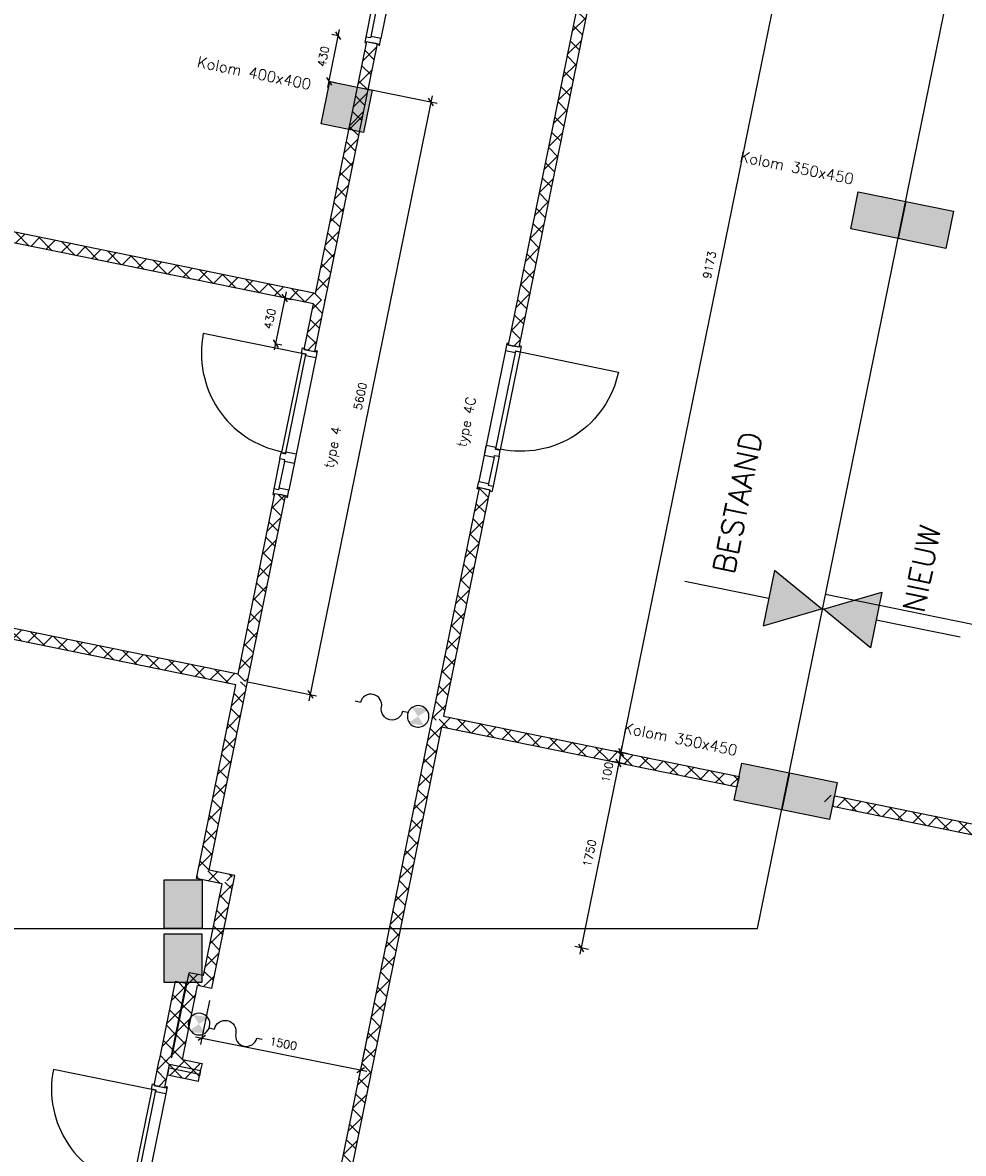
# Model space of a CAD drawing. Extents: x -29284 to 2055880, y -64816 to 121103.
# Tile 11 of 123: x 14626 to 23340, y 7801 to 18275. Entities that reach past the tile are written whole.
import ezdxf

# ---------------------------------------------------------------- set-up
doc = ezdxf.new("R2010")
doc.units = 0
doc.header["$LTSCALE"] = 50
doc.header["$MEASUREMENT"] = 0
doc.header["$PDMODE"] = 3
doc.header["$PDSIZE"] = 0.1
doc.layers.get('0').update_dxf_attribs({"linetype": 'CONTINUOUS'})
doc.layers.get('DEFPOINTS').update_dxf_attribs({"linetype": 'CONTINUOUS'})
for name, color, linetype in [('A--A22--_F123-', 9, 'CONTINUOUS'), ('A--A28--_F12--', 7, 'CONTINUOUS'), ('A--A28--_F123-', 9, 'CONTINUOUS'), ('A--A56--_F123-', 7, 'CONTINUOUS'), ('A--L21--', 3, 'CONTINUOUS'), ('A--L22--', 3, 'CONTINUOUS'), ('A--L22--_F-2--', 7, 'CONTINUOUS'), ('A--L28--', 7, 'CONTINUOUS'), ('A--L28--_F12--', 7, 'CONTINUOUS'), ('A--L31--_F123-', 7, 'CONTINUOUS'), ('A--L32--', 7, 'CONTINUOUS'), ('A--L32--_F123-', 1, 'CONTINUOUS'), ('A--L32--_F123-DRAAIR', 7, 'CONTINUOUS'), ('A--L56--', 7, 'CONTINUOUS'), ('A--L56--_F123-', 7, 'CONTINUOUS'), ('A--M$1A-_F123-', 1, 'CONTINUOUS'), ('A--M1$A-_F123-', 1, 'CONTINUOUS'), ('A--T$1A-25_TEKST', 2, 'CONTINUOUS'), ('A--T$1A-_F123-_25MM', 3, 'CONTINUOUS'), ('NIEUWE_INDELING', 2, 'CONTINUOUS'), ('TEKSTKOZIJNMERK', 2, 'CONTINUOUS'), ('X--LR---_CP', 7, 'CONTINUOUS')]:
    doc.layers.add(name, color=color, linetype=linetype)
doc.layers.add('bruto vloeroppervlak', color=3, linetype='CONTINUOUS', plot=False)
doc.styles.add('ALFA-0_25', font='ROMANS')
doc.styles.add('B-01', font='SIMPLEX.SHX', dxfattribs={"width": 0.8, "height": 4.5})
doc.styles.add('HIEMSTRA', font='romans.shx')
doc.dimstyles.new('1op2', dxfattribs={"dimscale": 30, "dimtxt": 2.5, "dimasz": 2, "dimexe": 2, "dimexo": 0, "dimgap": 2, "dimtad": 1, "dimdec": 0, "dimzin": 0, "dimdsep": 46, "dimtxsty": 'HIEMSTRA', "dimblk1": 'OBLIQUE', "dimblk2": 'OBLIQUE', "dimsah": 1, "dimcen": -3, "dimdle": 2, "dimclrd": 2, "dimclre": 2, "dimclrt": 3, "dimadec": 0, "dimazin": 0, "dimtfac": 1, "dimtdec": 0, "dimtofl": 0, "dimtmove": 2, "dimatfit": 3, "dimldrblk": 'OBLIQUE', "dimfxl": 1, "dimtvp": 0.833333, "dimtolj": 1, "dimtzin": 0, "dimarcsym": 0})
pattern_1 = [(45, (-17378.85, -15708.01), (-84.8528, 84.8528), []), (135, (-17378.85, -15708.01), (-84.8528, -84.8528), [])]

# ---------------------------------------------------------------- blocks, each defined once
blk = doc.blocks.new('Q020439-')
at = {"layer": 'A--A28--_F12--', "color": 8}
for points in [[(-200, -200), (-200, 200), (200, 200)], [(-200, -200), (200, 200), (200, -200)]]:
    blk.add_solid(points, dxfattribs=at)
at = {"layer": 'A--L28--_F12--', "color": 3, "linetype": 'Continuous'}
blk.add_lwpolyline([(-200, -200), (-200, 200), (200, 200), (200, -200)], close=True, dxfattribs=at)
at = {"layer": 'X--LR---_CP'}
for p in [(-200, 0), (-200, 0), (200, 0)]:
    blk.add_point(p, dxfattribs=at)
blk = doc.blocks.new('KOLOM450X350')
at = {"layer": 'A--A28--_F12--', "color": 8}
for points in [[(-175, -225), (-175, 225), (175, 225)], [(-175, -225), (175, 225), (175, -225)]]:
    blk.add_solid(points, dxfattribs=at)
at = {"layer": 'A--L28--_F12--', "color": 3, "linetype": 'Continuous'}
blk.add_lwpolyline([(-175, -225), (-175, 225), (175, 225), (175, -225)], close=True, dxfattribs=at)
at = {"layer": 'X--LR---_CP'}
for p in [(-175, 0), (-175, 0), (175, 0)]:
    blk.add_point(p, dxfattribs=at)
blk = doc.blocks.new('beton kolom nieuw 350x450')
at = {"layer": 'A--A28--_F123-'}
blk.add_hatch(color=53, dxfattribs=at).paths.add_polyline_path([(174, 225), (174, -225), (-176, -225), (-176, 225)])
at = {"layer": 'A--L28--_F12--', "color": 3, "linetype": 'Continuous'}
blk.add_lwpolyline([(174, 225), (174, -225), (-176, -225), (-176, 225)], close=True, dxfattribs=at)
blk = doc.blocks.new('dr_930type4')
at = {"layer": 'A--L32--_F123-', "color": 1}
for p, q in [((67, 0), (1307, 0)), ((1057, -94), (1307, -94)), ((1038, -139), (1322, -139))]:
    blk.add_line(p, q, dxfattribs=at)
at = {"layer": 'A--L32--_F123-'}
for points in [[(0, -9), (0, 0), (67, 0), (67, -94), (52, -94), (52, -139), (0, -139), (0, -121), (12, -121), (12, -9), (0, -9)], [(969, 0), (1055, 0), (1057, 0), (1057, -94), (1057, -94), (1040, -94), (1040, -137), (1038, -139), (986, -139), (984, -137), (984, -94), (969, -94), (967, -94), (967, 0)], [(1374, -9), (1374, 0), (1307, 0), (1307, -94), (1322, -94), (1322, -139), (1374, -139), (1374, -121), (1362, -121), (1362, -9), (1374, -9)], [(54, -96), (54, -136), (980, -136), (977, -96), (54, -96)]]:
    blk.add_lwpolyline(points, close=True, dxfattribs=at)
blk.add_point((1374, 0), dxfattribs=at)
blk.add_point((1374, 0), dxfattribs=at)
at = {"layer": 'A--L32--_F123-DRAAIR', "color": 1}
blk.add_lwpolyline([(54, -136), (54, -1066, 0.414214), (973, -136)], format="xyb", dxfattribs=at)
at = {"layer": 'X--LR---_CP', "color": 1, "linetype": 'Continuous'}
blk.add_point((0, 0), dxfattribs=at)
at = {"layer": 'X--LR---_CP', "color": 1}
blk.add_point((982, 0), dxfattribs=at)
blk = doc.blocks.new('_OBLIQUE')
at = {"color": 0, "linetype": 'ByBlock'}
blk.add_line((-0.5, -0.5), (0.5, 0.5), dxfattribs=at)
blk = doc.blocks.new('*D912')
at = {"layer": 'A--M1$A-_F123-', "color": 2, "linetype": 'Continuous', "lineweight": -2, "transparency": 16777216}
for p, q in [((17067, 15782), (16957, 15243)), ((17049, 15724), (17113, 15711)), ((16963, 15303), (17028, 15290))]:
    blk.add_line(p, q, dxfattribs=at)
at = {"layer": 'DEFPOINTS', "color": 0, "linetype": 'Continuous', "transparency": 16777216}
for p in [(17049, 15724), (16963, 15303), (16969, 15302)]:
    blk.add_point(p, dxfattribs=at)
at = {"layer": 'A--M1$A-_F123-', "color": 2, "linetype": 'Continuous', "lineweight": -2, "transparency": 16777216, "xscale": 60, "yscale": 60, "zscale": 60}
for p, rotation in [((17055, 15723), 78.4862903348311), ((16969, 15302), 258.4862903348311)]:
    blk.add_blockref('_OBLIQUE', p, dxfattribs=dict(at, rotation=rotation))
at = {"layer": 'A--M1$A-_F123-', "color": 3, "linetype": 'Continuous', "transparency": 16777216, "insert": (16916, 15532), "char_height": 75, "attachment_point": 5, "rotation": 78.4863, "style": 'HIEMSTRA'}
blk.add_mtext('\\A1;430', dxfattribs=at)
blk = doc.blocks.new('*D913')
at = {"layer": 'A--M1$A-_F123-', "color": 2, "linetype": 'Continuous', "lineweight": -2, "transparency": 16777216}
for p, q in [((17452, 17673), (17562, 18212)), ((17550, 18153), (17491, 18165)), ((17464, 17732), (17523, 17720))]:
    blk.add_line(p, q, dxfattribs=at)
at = {"layer": 'DEFPOINTS', "color": 0, "linetype": 'Continuous', "transparency": 16777216}
for p in [(17550, 18153), (17550, 18153), (17464, 17732)]:
    blk.add_point(p, dxfattribs=at)
at = {"layer": 'A--M1$A-_F123-', "color": 2, "linetype": 'Continuous', "lineweight": -2, "transparency": 16777216, "xscale": 60, "yscale": 60, "zscale": 60}
for p, rotation in [((17550, 18153), 78.48629033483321), ((17464, 17732), 258.4862903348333)]:
    blk.add_blockref('_OBLIQUE', p, dxfattribs=dict(at, rotation=rotation))
at = {"layer": 'A--M1$A-_F123-', "color": 3, "linetype": 'Continuous', "transparency": 16777216, "insert": (17411, 17962), "char_height": 75, "attachment_point": 5, "rotation": 78.4863, "style": 'HIEMSTRA'}
blk.add_mtext('\\A1;430', dxfattribs=at)
blk = doc.blocks.new('*D934')
at = {"layer": 'A--M1$A-_F123-', "color": 2, "linetype": 'Continuous', "lineweight": -2, "transparency": 16777216}
for p, q in [((16356, 9218), (16275, 8810)), ((17827, 8923), (17745, 8515)), ((16228, 8881), (17816, 8562))]:
    blk.add_line(p, q, dxfattribs=at)
at = {"layer": 'DEFPOINTS', "color": 0, "linetype": 'Continuous', "transparency": 16777216}
for p in [(16356, 9218), (17827, 8923), (17757, 8574)]:
    blk.add_point(p, dxfattribs=at)
at = {"layer": 'A--M1$A-_F123-', "color": 2, "linetype": 'Continuous', "lineweight": -2, "transparency": 16777216, "xscale": 60, "yscale": 60, "zscale": 60}
for p, rotation in [((16286, 8869), 168.6402819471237), ((17757, 8574), 348.6402819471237)]:
    blk.add_blockref('_OBLIQUE', p, dxfattribs=dict(at, rotation=rotation))
at = {"layer": 'A--M1$A-_F123-', "color": 3, "linetype": 'Continuous', "transparency": 16777216, "insert": (17041, 8817), "char_height": 75, "attachment_point": 5, "rotation": 348.6403, "style": 'HIEMSTRA'}
blk.add_mtext('\\A1;1500', dxfattribs=at)
blk = doc.blocks.new('*U1077')
at = {"layer": 'A--A22--_F123-', "linetype": 'Continuous'}
h = blk.add_hatch(dxfattribs=at)
h.set_pattern_fill('ALFAKRS', color=256, scale=120, style=0)
h.set_pattern_definition([(45, (-18466.45, -11812.04), (-84.8528, 84.8528), []), (135, (-18466.45, -11812.04), (-84.8528, -84.8528), [])])
h.paths.add_polyline_path([(0, 0), (39, -59), (-1067, -5487), (-1117, -5482), (-1167, -5477), (-49, 10)])
at = {"layer": 'A--L22--_F-2--', "color": 2, "linetype": 'Continuous'}
for points in [[(-49, 10), (-49, 10), (-1167, -5477), (-1167, -5477)], [(39, -59), (39, -59), (-1067, -5487), (-1067, -5487)]]:
    blk.add_lwpolyline(points, dxfattribs=at)
blk = doc.blocks.new('*U1076')
at = {"layer": 'A--A22--_F123-', "linetype": 'Continuous'}
h = blk.add_hatch(dxfattribs=at)
h.set_pattern_fill('ALFAKRS', color=256, scale=120, style=0)
h.set_pattern_definition([(45, (-20471.57, -21655.45), (-84.8528, 84.8528), []), (135, (-20471.57, -21655.45), (-84.8528, -84.8528), [])])
h.paths.add_polyline_path([(0, 0), (49, -10), (-1250, -6386), (-1299, -6376), (-1348, -6366), (-49, 10)])
at = {"layer": 'A--L22--_F-2--', "color": 2, "linetype": 'Continuous'}
for points in [[(0, 0), (-49, 10), (-1348, -6366), (-1299, -6376)], [(0, 0), (49, -10), (-1250, -6386), (-1299, -6376)]]:
    blk.add_lwpolyline(points, dxfattribs=at)
blk = doc.blocks.new('*U1075')
at = {"layer": 'A--A22--_F123-', "linetype": 'Continuous'}
h = blk.add_hatch(dxfattribs=at)
h.set_pattern_fill('ALFAKRS', color=256, scale=120, style=0)
h.set_pattern_definition([(45, (-18466.45, -11812.04), (-84.8528, 84.8528), []), (135, (-18466.45, -11812.04), (-84.8528, -84.8528), [])])
h.paths.add_polyline_path([(0, 0), (59, 39), (2797, -519), (2787, -568), (2777, -617), (39, -59)])
at = {"layer": 'A--L22--_F-2--', "color": 2, "linetype": 'Continuous'}
for points in [[(59, 39), (59, 39), (2797, -519), (2787, -568)], [(39, -59), (39, -59), (2777, -617), (2787, -568)]]:
    blk.add_lwpolyline(points, dxfattribs=at)
blk = doc.blocks.new('*U1074')
at = {"layer": 'A--A22--_F123-', "linetype": 'Continuous'}
h = blk.add_hatch(dxfattribs=at)
h.set_pattern_fill('ALFAKRS', color=256, scale=120, style=0)
h.set_pattern_definition([(45, (-18903.29, -13956.54), (-84.8528, 84.8528), []), (135, (-18903.29, -13956.54), (-84.8528, -84.8528), [])])
h.paths.add_polyline_path([(0, 0), (49, -10), (-378, -2105), (-437, -2145), (-486, -2135), (-49, 10)])
at = {"layer": 'A--L22--_F-2--', "color": 2, "linetype": 'Continuous'}
for points in [[(0, 0), (-49, 10), (-486, -2135), (-486, -2135)], [(0, 0), (49, -10), (-378, -2105), (-378, -2105)]]:
    blk.add_lwpolyline(points, dxfattribs=at)
blk = doc.blocks.new('*U1071')
at = {"layer": 'A--A22--_F123-', "linetype": 'Continuous'}
h = blk.add_hatch(dxfattribs=at)
h.set_pattern_fill('ALFAKRS', color=256, scale=120, style=0)
h.set_pattern_definition([(45, (-22136.55, -11064.44), (-84.8528, 84.8528), []), (135, (-22136.55, -11064.44), (-84.8528, -84.8528), [])])
h.paths.add_polyline_path([(0, 0), (10, 49), (4293, -823), (4283, -872), (4273, -921), (-10, -49)])
at = {"layer": 'A--L22--_F-2--', "color": 2, "linetype": 'Continuous'}
for points in [[(0, 0), (-10, -49), (4273, -921), (4283, -872)], [(0, 0), (10, 49), (4293, -823), (4283, -872)]]:
    blk.add_lwpolyline(points, dxfattribs=at)
blk = doc.blocks.new('*U1589')
at = {"layer": 'A--A22--_F123-', "linetype": 'Continuous'}
for p, q in [((188, 673), (124, 737)), ((64, 565), (192, 693)), ((159, 532), (75, 617)), ((21, 352), (149, 480)), ((131, 391), (46, 476)), ((102, 250), (17, 335)), ((-23, 138), (105, 267)), ((73, 109), (-11, 194)), ((8, 5), (-40, 53)), ((25, 16), (62, 54))]:
    blk.add_line(p, q, dxfattribs=at)
blk = doc.blocks.new('*U1070')
at = {"layer": 'A--L22--_F-2--', "color": 2, "linetype": 'Continuous'}
for points in [[(-49, 10), (-49, 10), (100, 742), (149, 732)], [(59, 39), (59, 39), (198, 722), (149, 732)]]:
    blk.add_lwpolyline(points, dxfattribs=at)
at = {"color": 1, "linetype": 'Continuous'}
blk.add_blockref('*U1589', (0, 0), dxfattribs=at)
blk = doc.blocks.new('*U1586')
at = {"layer": 'A--A22--_F123-', "linetype": 'Continuous'}
for p, q in [((108, 781), (236, 909)), ((226, 859), (160, 926)), ((197, 718), (113, 803)), ((65, 568), (193, 696)), ((169, 577), (84, 662)), ((21, 355), (149, 483)), ((140, 436), (55, 521)), ((111, 295), (26, 380)), ((-22, 142), (106, 270)), ((82, 154), (-2, 239)), ((54, 13), (-31, 98)), ((2, -4), (63, 57))]:
    blk.add_line(p, q, dxfattribs=at)
blk = doc.blocks.new('*U1069')
at = {"layer": 'A--L22--_F-2--', "color": 2, "linetype": 'Continuous'}
for points in [[(39, -59), (39, -59), (252, 987), (252, 987)], [(-39, 59), (-39, 59), (134, 909), (134, 909)]]:
    blk.add_lwpolyline(points, dxfattribs=at)
at = {"color": 1, "linetype": 'Continuous'}
blk.add_blockref('*U1586', (0, 0), dxfattribs=at)
blk = doc.blocks.new('*U1068')
at = {"layer": 'A--A22--_F123-', "linetype": 'Continuous'}
h = blk.add_hatch(dxfattribs=at)
h.set_pattern_fill('ALFAKRS', color=256, scale=120, style=0)
h.set_pattern_definition([(45, (-16533.15, -10336.08), (-84.8528, 84.8528), []), (135, (-16533.15, -10336.08), (-84.8528, -84.8528), [])])
h.paths.add_polyline_path([(0, 0), (59, 39), (-180, 88), (-239, 49), (-298, 10), (-59, -39)])
at = {"layer": 'A--L22--_F-2--', "color": 2, "linetype": 'Continuous'}
for points in [[(-59, -39), (-59, -39), (-298, 10), (-298, 10)], [(59, 39), (59, 39), (-180, 88), (-180, 88)]]:
    blk.add_lwpolyline(points, dxfattribs=at)
blk = doc.blocks.new('*U1066')
at = {"layer": 'A--A22--_F123-', "linetype": 'Continuous'}
h = blk.add_hatch(dxfattribs=at)
h.set_pattern_fill('ALFAKRS', color=256, scale=120, style=0)
h.set_pattern_definition(pattern_1)
h.paths.add_polyline_path([(0, 0), (-39, 59), (436, 2391), (485, 2381), (534, 2371), (49, -10)])
at = {"layer": 'A--L22--_F-2--', "color": 2, "linetype": 'Continuous'}
for points in [[(-39, 59), (-39, 59), (436, 2391), (485, 2381)], [(49, -10), (49, -10), (534, 2371), (485, 2381)]]:
    blk.add_lwpolyline(points, dxfattribs=at)
blk = doc.blocks.new('*U1065')
at = {"layer": 'A--A22--_F123-', "linetype": 'Continuous'}
h = blk.add_hatch(dxfattribs=at)
h.set_pattern_fill('ALFAKRS', color=256, scale=120, style=0)
h.set_pattern_definition([(45, (-16660.19, -12179.98), (-84.8528, 84.8528), []), (135, (-16660.19, -12179.98), (-84.8528, -84.8528), [])])
h.paths.add_polyline_path([(0, 0), (-39, 59), (302, 1733), (351, 1723), (400, 1713), (49, -10)])
at = {"layer": 'A--L22--_F-2--', "color": 2, "linetype": 'Continuous'}
for points in [[(-39, 59), (-39, 59), (302, 1733), (351, 1723)], [(49, -10), (49, -10), (400, 1713), (351, 1723)]]:
    blk.add_lwpolyline(points, dxfattribs=at)
blk = doc.blocks.new('*U1060')
at = {"layer": 'A--A22--_F123-', "linetype": 'Continuous'}
h = blk.add_hatch(dxfattribs=at)
h.set_pattern_fill('ALFAKRS', color=256, scale=120, style=0)
h.set_pattern_definition([(45, (-16660.19, -12179.98), (-84.8528, 84.8528), []), (135, (-16660.19, -12179.98), (-84.8528, -84.8528), [])])
h.paths.add_polyline_path([(0, 0), (-59, -39), (-5657, 1101), (-5647, 1150), (-5637, 1199), (-39, 59)])
at = {"layer": 'A--L22--_F-2--', "color": 2, "linetype": 'Continuous'}
for points in [[(-39, 59), (-39, 59), (-5637, 1199), (-5647, 1150)], [(-59, -39), (-59, -39), (-5657, 1101), (-5647, 1150)]]:
    blk.add_lwpolyline(points, dxfattribs=at)
blk = doc.blocks.new('*U1059')
at = {"layer": 'A--A22--_F123-', "linetype": 'Continuous'}
h = blk.add_hatch(dxfattribs=at)
h.set_pattern_fill('ALFAKRS', color=256, scale=120, style=0)
h.set_pattern_definition([(45, (-16294.48, -10384.69), (-84.8528, 84.8528), []), (135, (-16294.48, -10384.69), (-84.8528, -84.8528), [])])
h.paths.add_polyline_path([(0, 0), (-59, -39), (307, 1756), (366, 1795), (415, 1785), (59, 39)])
at = {"layer": 'A--L22--_F-2--', "color": 2, "linetype": 'Continuous'}
for points in [[(59, 39), (59, 39), (415, 1785), (415, 1785)], [(-59, -39), (-59, -39), (307, 1756), (307, 1756)]]:
    blk.add_lwpolyline(points, dxfattribs=at)
blk = doc.blocks.new('*U1058')
at = {"layer": 'A--A22--_F123-', "linetype": 'Continuous'}
h = blk.add_hatch(dxfattribs=at)
h.set_pattern_fill('ALFAKRS', color=256, scale=120, style=0)
h.set_pattern_definition(pattern_1)
h.paths.add_polyline_path([(0, 0), (-59, -39), (-6073, 1186), (-6063, 1235), (-6053, 1284), (-39, 59)])
at = {"layer": 'A--L22--_F-2--', "color": 2, "linetype": 'Continuous'}
for points in [[(-39, 59), (-39, 59), (-6053, 1284), (-6063, 1235)], [(-59, -39), (-59, -39), (-6073, 1186), (-6063, 1235)]]:
    blk.add_lwpolyline(points, dxfattribs=at)
blk = doc.blocks.new('*U1057')
at = {"layer": 'A--A22--_F123-', "linetype": 'Continuous'}
h = blk.add_hatch(dxfattribs=at)
h.set_pattern_fill('ALFAKRS', color=256, scale=120, style=0)
h.set_pattern_definition([(45, (-17283.03, -15237.63), (-84.8528, 84.8528), []), (135, (-17283.03, -15237.63), (-84.8528, -84.8528), [])])
h.paths.add_polyline_path([(0, 0), (-49, 10), (37, 431), (96, 470), (145, 460), (49, -10)])
at = {"layer": 'A--L22--_F-2--', "color": 2, "linetype": 'Continuous'}
for points in [[(0, 0), (-49, 10), (37, 431), (37, 431)], [(0, 0), (49, -10), (145, 460), (145, 460)]]:
    blk.add_lwpolyline(points, dxfattribs=at)
blk = doc.blocks.new('*D954')
at = {"layer": 'A--M$1A-_F123-', "color": 2, "lineweight": -2, "transparency": 16777216}
for p, q in [((22011, 20563), (20156, 11458)), ((22067, 20491), (21940, 20517)), ((20236, 11503), (20109, 11528))]:
    blk.add_line(p, q, dxfattribs=at)
at = {"layer": 'DEFPOINTS', "color": 0, "transparency": 16777216}
for p in [(22067, 20491), (20168, 11516), (20236, 11503)]:
    blk.add_point(p, dxfattribs=at)
at = {"layer": 'A--M$1A-_F123-', "color": 2, "lineweight": -2, "transparency": 16777216, "xscale": 60, "yscale": 60, "zscale": 60}
for p, rotation in [((21999, 20505), 78.48629033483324), ((20168, 11516), 258.4862903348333)]:
    blk.add_blockref('_OBLIQUE', p, dxfattribs=dict(at, rotation=rotation))
at = {"layer": 'A--M$1A-_F123-', "color": 3, "transparency": 16777216, "insert": (20988, 16030), "char_height": 75, "attachment_point": 5, "rotation": 78.4863, "style": 'HIEMSTRA'}
blk.add_mtext('\\A1;9173', dxfattribs=at)
blk = doc.blocks.new('*D955')
at = {"layer": 'A--M$1A-_F123-', "color": 2, "lineweight": -2, "transparency": 16777216}
for p, q in [((20236, 11503), (20109, 11528)), ((20168, 11516), (20180, 11575)), ((20216, 11405), (20089, 11430)), ((20148, 11418), (20136, 11360))]:
    blk.add_line(p, q, dxfattribs=at)
at = {"layer": 'DEFPOINTS', "color": 0, "transparency": 16777216}
for p in [(20148, 11418), (20236, 11503), (20216, 11405)]:
    blk.add_point(p, dxfattribs=at)
at = {"layer": 'A--M$1A-_F123-', "color": 2, "lineweight": -2, "transparency": 16777216, "xscale": 60, "yscale": 60, "zscale": 60}
for p, rotation in [((20168, 11516), 258.4862903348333), ((20148, 11418), 78.48629033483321)]:
    blk.add_blockref('_OBLIQUE', p, dxfattribs=dict(at, rotation=rotation))
at = {"layer": 'A--M$1A-_F123-', "color": 3, "transparency": 16777216, "insert": (20042, 11331), "char_height": 75, "attachment_point": 5, "rotation": 78.4863, "style": 'HIEMSTRA'}
blk.add_mtext('\\A1;100', dxfattribs=at)
blk = doc.blocks.new('*D956')
at = {"layer": 'A--M$1A-_F123-', "color": 2, "lineweight": -2, "transparency": 16777216}
for p, q in [((20160, 11477), (19787, 9645)), ((20216, 11405), (20089, 11430)), ((19867, 9690), (19740, 9716))]:
    blk.add_line(p, q, dxfattribs=at)
at = {"layer": 'DEFPOINTS', "color": 0, "transparency": 16777216}
for p in [(20216, 11405), (19799, 9704), (19867, 9690)]:
    blk.add_point(p, dxfattribs=at)
at = {"layer": 'A--M$1A-_F123-', "color": 2, "lineweight": -2, "transparency": 16777216, "xscale": 60, "yscale": 60, "zscale": 60}
for p, rotation in [((20148, 11418), 78.48629033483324), ((19799, 9704), 258.4862903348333)]:
    blk.add_blockref('_OBLIQUE', p, dxfattribs=dict(at, rotation=rotation))
at = {"layer": 'A--M$1A-_F123-', "color": 3, "transparency": 16777216, "insert": (19878, 10581), "char_height": 75, "attachment_point": 5, "rotation": 78.4863, "style": 'HIEMSTRA'}
blk.add_mtext('\\A1;1750', dxfattribs=at)
blk = doc.blocks.new('*D986')
at = {"layer": 'A--M$1A-_F123-', "color": 2, "lineweight": -2, "transparency": 16777216}
for p, q in [((20178, 19966), (20150, 19826)), ((28467, 18194), (20103, 19897)), ((28424, 18286), (28396, 18147))]:
    blk.add_line(p, q, dxfattribs=at)
at = {"layer": 'DEFPOINTS', "color": 0, "transparency": 16777216}
for p in [(20178, 19966), (20162, 19885), (28424, 18286)]:
    blk.add_point(p, dxfattribs=at)
at = {"layer": 'A--M$1A-_F123-', "color": 2, "lineweight": -2, "transparency": 16777216, "xscale": 60, "yscale": 60, "zscale": 60}
for p, rotation in [((20162, 19885), 168.4862903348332), ((28408, 18205), 348.4862903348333)]:
    blk.add_blockref('_OBLIQUE', p, dxfattribs=dict(at, rotation=rotation))
at = {"layer": 'A--M$1A-_F123-', "color": 3, "transparency": 16777216, "insert": (24304, 19141), "char_height": 75, "attachment_point": 5, "rotation": 348.4863, "style": 'HIEMSTRA'}
blk.add_mtext('\\A1;8415', dxfattribs=at)
blk = doc.blocks.new('*D994')
at = {"layer": 'A--M$1A-_F123-', "color": 2, "lineweight": -2, "transparency": 16777216}
for p, q in [((15673, 24026), (14112, 16363)), ((15865, 23926), (15602, 23979)), ((14328, 16381), (14065, 16434))]:
    blk.add_line(p, q, dxfattribs=at)
at = {"layer": 'DEFPOINTS', "color": 0, "transparency": 16777216}
for p in [(15865, 23926), (14124, 16422), (14328, 16381)]:
    blk.add_point(p, dxfattribs=at)
at = {"layer": 'A--M$1A-_F123-', "color": 2, "lineweight": -2, "transparency": 16777216, "xscale": 60, "yscale": 60, "zscale": 60}
for p, rotation in [((15661, 23967), 78.48629033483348), ((14124, 16422), 258.4862903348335)]:
    blk.add_blockref('_OBLIQUE', p, dxfattribs=dict(at, rotation=rotation))
at = {"layer": 'A--M$1A-_F123-', "color": 3, "transparency": 16777216, "insert": (14797, 20214), "char_height": 75, "attachment_point": 5, "rotation": 78.4863, "style": 'HIEMSTRA'}
blk.add_mtext('\\A1;7700', dxfattribs=at)
blk = doc.blocks.new('S050122-')
at = {"layer": 'A--A56--_F123-', "color": 2}
for points in [[(0.59, 1.09), (3.18, 1.29), (2, -0.33), (3.41, 1.09)], [(1.09, -2.11), (0.59, -1.74), (3.41, -1.74), (2, -0.33)]]:
    blk.add_solid(points, dxfattribs=at)
at = {"layer": 'A--L56--_F123-', "color": 1, "linetype": 'Continuous'}
blk.add_lwpolyline([(0, -0.33, 1), (4, -0.33, 1)], format="xyb", close=True, dxfattribs=at)
blk.add_lwpolyline([(4, -0.66), (5, -0.66, -1), (9, -0.66, 0.98), (13, -0.74), (14, -0.74)], format="xyb", dxfattribs=at)
blk = doc.blocks.new('*U1587')
at = {"layer": 'A--A22--_F123-', "linetype": 'Continuous'}
for p, q in [((-65, -38), (-138, 35)), ((-134, 30), (-94, 70)), ((-37, -43), (2, -4))]:
    blk.add_line(p, q, dxfattribs=at)
blk = doc.blocks.new('*U1579')
at = {"layer": 'A--L22--_F-2--', "color": 2, "linetype": 'Continuous'}
for points in [[(-39, 59), (-39, 59), (-171, 86), (-171, 86)], [(39, -59), (39, -59), (-93, -32), (-93, -32)]]:
    blk.add_lwpolyline(points, dxfattribs=at)
at = {"layer": 'A--A22--_F123-', "color": 1, "linetype": 'Continuous'}
blk.add_blockref('*U1587', (0, 0), dxfattribs=at)
blk = doc.blocks.new('*U1592')
at = {"layer": 'A--A22--_F123-', "linetype": 'Continuous'}
for p, q in [((131, -78), (9, 44)), ((13, -54), (98, 31)), ((154, -82), (239, 2)), ((287, -64), (216, 7))]:
    blk.add_line(p, q, dxfattribs=at)
blk = doc.blocks.new('*U1580')
at = {"layer": 'A--L22--_F-2--', "color": 2, "linetype": 'Continuous'}
for points in [[(0, 0), (-10, -49), (278, -108), (288, -59)], [(0, 0), (10, 49), (298, -10), (288, -59)]]:
    blk.add_lwpolyline(points, dxfattribs=at)
at = {"layer": 'A--A22--_F123-', "color": 1, "linetype": 'Continuous'}
blk.add_blockref('*U1592', (0, 0), dxfattribs=at)
blk = doc.blocks.new('*U1585')
at = {"layer": 'A--A22--_F123-', "linetype": 'Continuous'}
for p, q in [((97, 726), (158, 787)), ((154, 792), (118, 829)), ((53, 512), (182, 641)), ((174, 603), (89, 688)), ((145, 462), (60, 547)), ((10, 299), (138, 427)), ((116, 321), (32, 406)), ((-33, 86), (95, 214)), ((88, 180), (3, 265)), ((59, 39), (-26, 124))]:
    blk.add_line(p, q, dxfattribs=at)
blk = doc.blocks.new('*U1581')
at = {"layer": 'A--L22--_F-2--', "color": 2, "linetype": 'Continuous'}
for points in [[(-39, 59), (-39, 59), (121, 843), (121, 843)], [(59, 39), (59, 39), (199, 725), (199, 725)]]:
    blk.add_lwpolyline(points, dxfattribs=at)
at = {"layer": 'A--A22--_F123-', "color": 1, "linetype": 'Continuous'}
blk.add_blockref('*U1585', (0, 0), dxfattribs=at)
blk = doc.blocks.new('*U1584')
at = {"layer": 'A--A22--_F123-', "linetype": 'Continuous'}
for p, q in [((-1, -51), (84, 34)), ((187, -89), (59, 39)), ((140, -80), (225, 5))]:
    blk.add_line(p, q, dxfattribs=at)
blk = doc.blocks.new('*U1582')
at = {"layer": 'A--L22--_F-2--', "color": 2, "linetype": 'Continuous'}
for points in [[(59, 39), (59, 39), (240, 2), (230, -47)], [(-10, -49), (-10, -49), (220, -96), (230, -47)]]:
    blk.add_lwpolyline(points, dxfattribs=at)
at = {"layer": 'A--A22--_F123-', "color": 1, "linetype": 'Continuous'}
blk.add_blockref('*U1584', (0, 0), dxfattribs=at)
blk = doc.blocks.new('*U1588')
at = {"layer": 'A--A22--_F123-', "linetype": 'Continuous'}
for p, q in [((3, -5), (25, 16)), ((80, -67), (8, 5))]:
    blk.add_line(p, q, dxfattribs=at)
blk = doc.blocks.new('*U1583')
at = {"layer": 'A--L22--_F-2--', "color": 2, "linetype": 'Continuous'}
for points in [[(59, 39), (59, 39), (67, 37), (67, 37)], [(39, -59), (39, -59), (96, -71), (96, -71)]]:
    blk.add_lwpolyline(points, dxfattribs=at)
at = {"layer": 'A--A22--_F123-', "color": 1, "linetype": 'Continuous'}
blk.add_blockref('*U1588', (0, 0), dxfattribs=at)
blk = doc.blocks.new('*U1591')
at = {"layer": 'A--A22--_F123-', "linetype": 'Continuous'}
for p, q in [((-19, 158), (51, 228)), ((63, 60), (-21, 145)), ((-6, 1), (66, 73))]:
    blk.add_line(p, q, dxfattribs=at)
blk = doc.blocks.new('*U1590')
at = {"layer": 'A--L22--_F-2--', "color": 2, "linetype": 'Continuous'}
for points in [[(0, 0), (-49, 10), (-2, 243), (-2, 243)], [(0, 0), (49, -10), (86, 174), (86, 174)]]:
    blk.add_lwpolyline(points, dxfattribs=at)
at = {"layer": 'A--A22--_F123-', "color": 1, "linetype": 'Continuous'}
blk.add_blockref('*U1591', (0, 0), dxfattribs=at)
blk = doc.blocks.new('*D1617')
at = {"layer": 'bruto vloeroppervlak', "color": 2, "linetype": 'Continuous', "lineweight": -2, "transparency": 16777216}
for p, q in [((18419, 17598), (17278, 11993)), ((17827, 17658), (18466, 17528)), ((16709, 12170), (17348, 12040))]:
    blk.add_line(p, q, dxfattribs=at)
at = {"layer": 'DEFPOINTS', "color": 0, "linetype": 'Continuous', "transparency": 16777216}
for p in [(17827, 17658), (16709, 12170), (17290, 12052)]:
    blk.add_point(p, dxfattribs=at)
at = {"layer": 'bruto vloeroppervlak', "color": 2, "linetype": 'Continuous', "lineweight": -2, "transparency": 16777216, "xscale": 60, "yscale": 60, "zscale": 60}
for p, rotation in [((18408, 17540), 78.48629033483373), ((17290, 12052), 258.4862903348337)]:
    blk.add_blockref('_OBLIQUE', p, dxfattribs=dict(at, rotation=rotation))
at = {"layer": 'bruto vloeroppervlak', "color": 3, "linetype": 'Continuous', "transparency": 16777216, "insert": (17753, 14815), "char_height": 75, "attachment_point": 5, "rotation": 78.4863, "style": 'HIEMSTRA'}
blk.add_mtext('\\A1;5600', dxfattribs=at)

msp = doc.modelspace()

# ---------------------------------------------------------------- hatches: boundary and pattern name
at = {"layer": 'NIEUWE_INDELING'}
for points in [[(21591.8, 13200.5), (21487.1, 12686.4), (22025.8, 12844.4)], [(22584.1, 12998.4), (22479.3, 12484.2), (22045.4, 12840.4)]]:
    msp.add_hatch(color=256, dxfattribs=at).paths.add_polyline_path(points)

# ---------------------------------------------------------------- linework, layer by layer
at = {"color": 4, "linetype": 'Continuous'}
for p, q in [((21433.1, 9884.9), (24810.7, 26466.1)), ((9162, 9884.9), (21433.1, 9884.9))]:
    msp.add_line(p, q, dxfattribs=at).dxf.unprotected_set("ltscale", 0)
at = {"layer": 'A--A22--_F123-'}
for p, q in [((17784.9, 17451), (17656.8, 17322.8)), ((22116.9, 11119.5), (22054.2, 11056.7))]:
    msp.add_line(p, q, dxfattribs=at)
at = {"layer": 'A--L31--_F123-', "color": 2, "linetype": 'Continuous'}
msp.add_line((25950.4, 12185.3), (22063, 12977.2), dxfattribs=at)
at = {"layer": 'NIEUWE_INDELING'}
for p, q in [((20760, 13102.2), (21539.4, 12943.5)), ((23311.2, 12582.6), (22531.7, 12741.3))]:
    msp.add_line(p, q, dxfattribs=at)
for points in [[(21591.8, 13200.5), (21487.1, 12686.4), (22025.8, 12844.4)], [(22584.1, 12998.4), (22479.3, 12484.2), (22045.4, 12840.4)]]:
    msp.add_lwpolyline(points, close=True, dxfattribs=at)

# ---------------------------------------------------------------- block references
for p, rotation in [((22551.6, 16491.3), 258.4862903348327), ((22551.6, 16491.3), 258.486290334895), ((21473.7, 11199.3), 258.486290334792), ((21473.7, 11199.3), 258.486290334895)]:
    msp.add_blockref('KOLOM450X350', p, dxfattribs=dict(rotation=rotation))
for name, p in [('KOLOM450X350', (16113.4, 10109.9)), ('KOLOM450X350', (16113.4, 10109.9)), ('beton kolom nieuw 350x450', (16113.4, 9609.9))]:
    msp.add_blockref(name, p)
at = {"layer": 'A--A28--_F123-', "color": 53, "rotation": 78.486290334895}
for p in [(22992.6, 16401.4), (21914.7, 11110.1)]:
    msp.add_blockref('beton kolom nieuw 350x450', p, dxfattribs=at)
at = {"layer": 'A--L21--', "linetype": 'Continuous'}
for name, p in [('*U1581', (16048.1, 8631.1)), ('*U1583', (15941.7, 8652.8)), ('*U1580', (15977.2, 8576.8)), ('*U1582', (16048.1, 8631.1))]:
    msp.add_blockref(name, p, dxfattribs=at)
at = {"layer": 'A--L22--'}
for name, p in [('*U1076', (20471.6, 21655.5)), ('*U1066', (17378.9, 15708)), ('*U1058', (17378.9, 15708)), ('*U1057', (17283, 15237.6)), ('*U1074', (18903.3, 13956.5)), ('*U1065', (16660.2, 12180)), ('*U1060', (16660.2, 12180)), ('*U1059', (16294.5, 10384.7)), ('*U1075', (18466.5, 11812)), ('*U1077', (18466.5, 11812)), ('*U1071', (22136.6, 11064.4)), ('*U1068', (16533.2, 10336.1)), ('*U1069', (16340, 9388)), ('*U1070', (15941.7, 8652.8)), ('*U1590', (15894.2, 8419.7))]:
    msp.add_blockref(name, p, dxfattribs=at)
at = {"layer": 'A--L22--', "linetype": 'Continuous'}
msp.add_blockref('*U1579', (16340, 9388), dxfattribs=at)
at = {"layer": 'A--L28--', "linetype": 'Continuous'}
for rotation in [78.48629033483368, 78.486290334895]:
    msp.add_blockref('Q020439-', (17627.8, 17494.3), dxfattribs=dict(at, rotation=rotation))
at = {"layer": 'A--L32--', "linetype": 'Continuous'}
for p, rotation in [((18205.3, 19409.5), 258.4862903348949), ((15966.2, 8417.3), 258.4862903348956)]:
    msp.add_blockref('dr_930type4', p, dxfattribs=dict(at, rotation=rotation))
for p, xscale, rotation in [((17355.3, 15235.3), 1.008733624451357, 258.4862903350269), ((19111.5, 15304.1), -1, 78.48629033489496)]:
    msp.add_blockref('dr_930type4', p, dxfattribs=dict(at, xscale=xscale, rotation=rotation))
at = {"layer": 'A--L56--', "linetype": 'Continuous'}
for p, xscale, yscale, rotation in [((18384.4, 11812.4), 50, 50, 168.4862903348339), ((16165.9, 9034.3), 50.0000000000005, 50.0000000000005, 348.4862903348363)]:
    msp.add_blockref('S050122-', p, dxfattribs=dict(at, xscale=xscale, yscale=yscale, rotation=rotation))

# ---------------------------------------------------------------- texts
at = {"layer": 'A--T$1A-25_TEKST', "style": 'B-01'}
for s, p in [('Kolom 400x400', (16236.4, 17865.4, -0.9)), ('Kolom 350x450', (21262.9, 16989.1)), ('Kolom 350x450', (20184.9, 11697.1))]:
    msp.add_text(s, height=100, rotation=348.47958, dxfattribs=at).set_placement(p)
at = {"layer": 'A--T$1A-_F123-_25MM', "style": 'ALFA-0_25'}
for s, p in [('BESTAAND', (21214.7, 13158)), ('NIEUW', (22972.7, 12799.9))]:
    msp.add_text(s, height=200, rotation=78.5113, dxfattribs=at).set_placement(p)
at = {"layer": 'TEKSTKOZIJNMERK', "style": 'B-01'}
for s, p in [('type 4C', (18733, 14337)), ('type 4', (17502.7, 14142.2))]:
    msp.add_text(s, height=90, rotation=78.48629, dxfattribs=at).set_placement(p)

# ---------------------------------------------------------------- dimensions: what is measured, and where the dimension line sits
at = {"layer": 'A--M$1A-_F123-'}
for p1, p2, distance, picture, middle in [((15864.8, 23925.6), (14327.9, 16380.5), -208, '*D994', (14797, 20214)), ((28424.3, 18286), (20178.4, 19965.7), 82.2, '*D986', (24304.4, 19140.9))]:
    dim = msp.add_aligned_dim(p1=p1, p2=p2, distance=distance, dimstyle='1op2', dxfattribs=at)
    dim.commit()
    dim.dimension.update_dxf_attribs({"geometry": picture, "text_midpoint": middle})
for base, p1, p2, picture, middle in [((20168.1, 11516.4), (22067.1, 20490.7), (20236.2, 11502.6), '*D954', (20988, 16030)), ((19798.9, 9704.1), (20216.2, 11404.6), (19867, 9690.3), '*D956', (19878, 10580.8))]:
    dim = msp.add_linear_dim(base=base, p1=p1, p2=p2, angle=78.48629, dimstyle='1op2', dxfattribs=at)
    dim.commit()
    dim.dimension.update_dxf_attribs({"geometry": picture, "text_midpoint": middle})
dim = msp.add_linear_dim(base=(20148.1, 11418.5), p1=(20236.2, 11502.6), p2=(20216.2, 11404.6), angle=78.48629, dimstyle='1op2', dxfattribs=at)
dim.commit()
dim.dimension.update_dxf_attribs({"geometry": '*D955', "text_midpoint": (20042.2, 11331.1), "dimtype": 160})
at = {"layer": 'A--M1$A-_F123-', "linetype": 'Continuous'}
for p1, p2, distance, picture, middle in [((17463.9, 17731.8), (17549.7, 18153.1), 0, '*D913', (17411.3, 17961.9)), ((17049.1, 15724.2), (16963.2, 15302.9), 5.7, '*D912', (16916.2, 15531.8)), ((16356.5, 9218.3), (17826.9, 8922.9), -356.2, '*D934', (17040.8, 8817))]:
    dim = msp.add_aligned_dim(p1=p1, p2=p2, distance=distance, dimstyle='1op2', dxfattribs=at)
    dim.commit()
    dim.dimension.update_dxf_attribs({"geometry": picture, "text_midpoint": middle})
at = {"layer": 'bruto vloeroppervlak', "linetype": 'Continuous'}
dim = msp.add_aligned_dim(p1=(17827, 17657.8), p2=(16709.2, 12170), distance=592.4, dimstyle='1op2', dxfattribs=at)
dim.commit()
dim.dimension.update_dxf_attribs({"geometry": '*D1617', "text_midpoint": (17753, 14815.1)})

doc.saveas('drawing.dxf')
